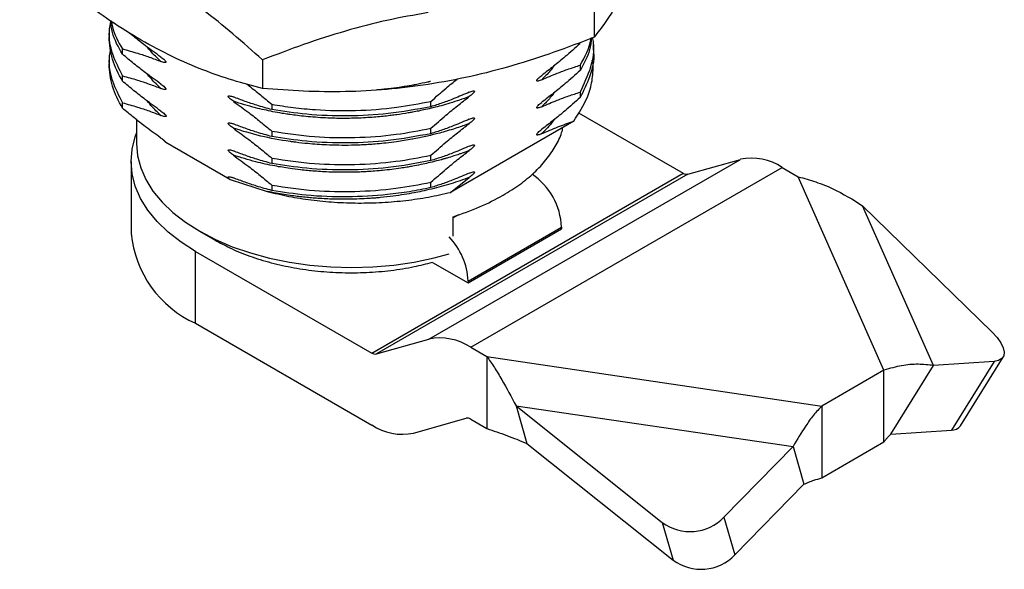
# Model space of a CAD drawing. Header units: millimetres. Extents: x 2282 to 2558, y 1608 to 1800.
# Tile 11 of 14: x 2425 to 2470, y 1720 to 1745. Entities that reach past the tile are written whole.
import ezdxf

# ---------------------------------------------------------------- set-up
doc = ezdxf.new("R2010")
doc.units = ezdxf.units.MM
doc.layers.add('1轮廓实线层', color=7, linetype='Continuous')

msp = doc.modelspace()

# ---------------------------------------------------------------- linework, layer by layer
at = {"layer": '1轮廓实线层', "linetype": 'Continuous', "lineweight": 25}
for p, q in [((2451.431, 1745.235), (2451.431, 1743.938)), ((2429.408, 1744.204), (2429.408, 1743.959)), ((2451.408, 1743.346), (2451.408, 1743.591)), ((2429.408, 1742.979), (2429.408, 1742.734)), ((2430.017, 1743.164), (2430.017, 1743.409)), ((2436.373, 1742.906), (2436.373, 1741.609)), ((2450.799, 1742.667), (2450.799, 1742.422)), ((2451.393, 1742.709), (2451.347, 1742.897)), ((2430.017, 1741.94), (2430.017, 1742.185)), ((2450.799, 1741.442), (2450.799, 1741.197)), ((2430.017, 1740.715), (2430.017, 1740.96)), ((2436.798, 1740.895), (2436.798, 1740.651)), ((2444.018, 1740.781), (2444.018, 1741.026)), ((2450.72, 1740.505), (2455.475, 1737.76)), ((2430.658, 1740.191), (2430.658, 1739.11)), ((2450.506, 1740.123), (2444.909, 1736.893)), ((2436.798, 1739.671), (2436.798, 1739.426)), ((2444.018, 1739.556), (2444.018, 1739.801)), ((2431.862, 1739.282), (2431.988, 1739.156)), ((2434.896, 1737.476), (2431.986, 1739.156)), ((2444.018, 1738.331), (2444.018, 1738.576)), ((2430.408, 1738.294), (2430.408, 1735.028)), ((2436.798, 1738.446), (2436.798, 1738.201)), ((2443.928, 1730.228), (2458.07, 1738.392)), ((2455.686, 1737.719), (2458.07, 1738.392)), ((2441.333, 1729.596), (2455.475, 1737.76)), ((2455.686, 1737.719), (2441.544, 1729.554)), ((2445.828, 1729.858), (2459.971, 1738.023)), ((2459.971, 1738.023), (2460.702, 1737.6)), ((2434.896, 1737.476), (2434.901, 1737.474)), ((2434.901, 1737.474), (2436.588, 1736.936)), ((2436.798, 1737.221), (2436.798, 1736.977)), ((2444.018, 1737.107), (2444.018, 1737.351)), ((2444.909, 1736.893), (2445.763, 1737.569)), ((2464.591, 1728.824), (2460.702, 1737.6)), ((2466.838, 1729.029), (2463.622, 1736.288)), ((2463.622, 1736.288), (2469.496, 1730.549)), ((2445.269, 1735.875), (2445.032, 1735.738)), ((2445.032, 1734.902), (2445.032, 1735.788)), ((2433.512, 1735.131), (2434.22, 1734.723)), ((2445.711, 1732.865), (2449.954, 1735.314)), ((2445.711, 1732.783), (2449.954, 1735.232)), ((2449.954, 1735.314), (2449.954, 1735.232)), ((2433.337, 1730.946), (2433.337, 1734.212)), ((2433.337, 1734.212), (2441.333, 1729.596)), ((2444.099, 1733.714), (2445.711, 1732.783)), ((2445.711, 1732.865), (2445.711, 1732.783)), ((2433.337, 1730.946), (2441.333, 1726.329)), ((2441.544, 1729.554), (2443.928, 1730.228)), ((2445.828, 1729.858), (2446.56, 1729.436)), ((2446.56, 1729.436), (2461.763, 1727.191)), ((2446.56, 1729.436), (2446.56, 1726.17)), ((2469.587, 1729.216), (2466.838, 1729.029)), ((2469.587, 1729.216), (2467.649, 1726.101)), ((2468.066, 1726.297), (2470.003, 1729.412)), ((2464.591, 1728.824), (2461.763, 1727.191)), ((2464.591, 1725.558), (2464.591, 1728.824)), ((2464.901, 1725.914), (2466.838, 1729.029)), ((2447.886, 1727.204), (2460.46, 1725.347)), ((2447.886, 1727.204), (2454.522, 1721.905)), ((2447.886, 1727.204), (2448.382, 1725.494)), ((2461.763, 1727.191), (2461.763, 1723.925)), ((2443.234, 1725.96), (2445.617, 1726.633)), ((2445.828, 1726.592), (2446.56, 1726.17)), ((2464.901, 1725.914), (2467.649, 1726.101)), ((2461.763, 1723.925), (2464.591, 1725.558)), ((2448.382, 1725.494), (2455.018, 1720.195)), ((2460.46, 1725.347), (2457.327, 1722.139)), ((2460.46, 1725.347), (2460.955, 1723.637)), ((2457.823, 1720.429), (2460.955, 1723.637)), ((2457.327, 1722.139), (2457.823, 1720.429)), ((2454.522, 1721.905), (2455.018, 1720.195))]:
    msp.add_line(p, q, dxfattribs=at)
at = {"layer": '1轮廓实线层', "linetype": 'Continuous', "lineweight": 25, "flags": 128}
for points in [[(2433.337, 1734.212), (2432.678, 1734.632), (2432.093, 1735.087), (2431.589, 1735.572), (2431.169, 1736.085), (2430.838, 1736.618), (2430.6, 1737.168), (2430.456, 1737.728), (2430.408, 1738.294), (2430.456, 1738.86), (2430.6, 1739.42), (2430.658, 1739.577)], [(2430.658, 1739.11), (2430.705, 1738.558), (2430.846, 1738.011), (2431.079, 1737.474), (2431.402, 1736.953), (2431.813, 1736.453), (2432.306, 1735.979), (2432.878, 1735.535), (2433.522, 1735.125), (2434.233, 1734.754), (2435.004, 1734.426), (2435.826, 1734.142), (2436.693, 1733.906), (2437.596, 1733.721), (2438.526, 1733.588), (2439.475, 1733.508), (2440.432, 1733.482), (2441.389, 1733.51), (2442.337, 1733.593), (2443.266, 1733.729), (2444.167, 1733.917), (2444.846, 1734.099)], [(2469.496, 1730.549), (2469.723, 1730.303), (2469.896, 1730.064), (2470.007, 1729.84), (2470.054, 1729.64), (2470.033, 1729.472), (2469.945, 1729.342), (2469.795, 1729.256), (2469.587, 1729.216)]]:
    msp.add_lwpolyline(points, dxfattribs=at)
at = {"layer": '1轮廓实线层', "linetype": 'Continuous', "lineweight": 25}
for centre, radius, start, end in [((2458.577, 1735.93), 2.514, 56.3447, 101.636), ((2446.865, 1735.168), 3.092, 2.7081, 55.6308), ((2455.63, 1737.992), 0.279, 236.3447, 281.636), ((2435.412, 1735.527), 5.029, 185.6948, 245.6253), ((2442.619, 1732.719), 3.096, 2.6983, 43.9847), ((2444.435, 1727.766), 2.514, 56.3447, 101.636), ((2441.488, 1729.828), 0.279, 236.3447, 281.636), ((2445.674, 1726.36), 0.279, 56.3447, 101.636), ((2442.727, 1728.422), 2.514, 236.3447, 281.636), ((2467.674, 1726.589), 0.489, 267.0951, 323.2775), ((2455.791, 1723.621), 2.135, 233.5112, 316.0121), ((2456.287, 1721.911), 2.135, 233.5112, 316.0121)]:
    msp.add_arc(centre, radius, start, end, dxfattribs=at)
for points, knots in [([(2430.862, 1743.806), (2430.401, 1744.086), (2429.478, 1744.645), (2428.094, 1745.649), (2426.715, 1746.754), (2425.805, 1747.566), (2425.351, 1747.973)], [0, 0, 0, 0, 0.247275, 0.494591, 0.747264, 1, 1, 1, 1]), ([(2436.373, 1742.906), (2435.928, 1743.305), (2435.036, 1744.101), (2433.667, 1745.201), (2432.274, 1746.216), (2431.333, 1746.787), (2430.862, 1747.073)], [0, 0, 0, 0, 0.247711, 0.495365, 0.747705, 1, 1, 1, 1]), ([(2453.448, 1747.3), (2453.279, 1746.949), (2452.941, 1746.248), (2452.435, 1745.362), (2451.93, 1744.583), (2451.597, 1744.153), (2451.431, 1743.938)], [0, 0, 0, 0, 0.247275, 0.494591, 0.747264, 1, 1, 1, 1]), ([(2443.902, 1745.055), (2443.272, 1744.945), (2442.012, 1744.724), (2440.121, 1744.226), (2438.237, 1743.626), (2436.995, 1743.146), (2436.373, 1742.906)], [0, 0, 0, 0, 0.247275, 0.494591, 0.747264, 1, 1, 1, 1]), ([(2429.481, 1744.693), (2429.45, 1744.53), (2429.355, 1744.026), (2429.507, 1743.171), (2429.847, 1742.514), (2430.017, 1742.185)], [0, 0, 0, 0, 0.193011, 0.596506, 1, 1, 1, 1]), ([(2430.017, 1743.164), (2429.832, 1743.493), (2429.55, 1743.992), (2429.499, 1744.514), (2429.481, 1744.693)], [0, 0, 0, 0, 0.657181, 1, 1, 1, 1]), ([(2429.526, 1744.642), (2429.535, 1744.563), (2429.587, 1744.141), (2429.824, 1743.737), (2430.017, 1743.409)], [0, 0, 0, 0, 0.188933, 1, 1, 1, 1]), ([(2431.763, 1743.034), (2431.527, 1743.205), (2431.116, 1743.502), (2430.628, 1743.885), (2430.377, 1744.094), (2430.297, 1744.16)], [0, 0, 0, 0, 0.479601, 0.835929, 1, 1, 1, 1]), ([(2451.431, 1743.938), (2450.822, 1743.703), (2449.604, 1743.233), (2447.734, 1742.634), (2445.831, 1742.129), (2444.545, 1741.902), (2443.902, 1741.789)], [0, 0, 0, 0, 0.247711, 0.495365, 0.747705, 1, 1, 1, 1]), ([(2450.799, 1741.442), (2450.979, 1741.822), (2451.324, 1742.553), (2451.465, 1743.401), (2451.381, 1743.845), (2451.365, 1743.928)], [0, 0, 0, 0, 0.469636, 0.900379, 1, 1, 1, 1]), ([(2451.312, 1743.917), (2451.29, 1743.733), (2451.23, 1743.223), (2450.967, 1742.734), (2450.799, 1742.422)], [0, 0, 0, 0, 0.361764, 1, 1, 1, 1]), ([(2450.799, 1742.667), (2451.013, 1743.047), (2451.242, 1743.453), (2451.287, 1743.876), (2451.29, 1743.903)], [0, 0, 0, 0, 0.936573, 1, 1, 1, 1]), ([(2429.481, 1743.469), (2429.45, 1743.305), (2429.355, 1742.801), (2429.507, 1741.946), (2429.847, 1741.289), (2430.017, 1740.96)], [0, 0, 0, 0, 0.193057, 0.596529, 1, 1, 1, 1]), ([(2436.373, 1741.609), (2435.928, 1741.726), (2435.036, 1741.958), (2433.667, 1742.439), (2432.274, 1743.032), (2431.333, 1743.548), (2430.862, 1743.806)], [0, 0, 0, 0, 0.247711, 0.495365, 0.747705, 1, 1, 1, 1]), ([(2431.763, 1742.836), (2431.678, 1742.914), (2431.514, 1743.066), (2431.304, 1743.288), (2431.185, 1743.433), (2431.129, 1743.5)], [0, 0, 0, 0, 0.365735, 0.707061, 1, 1, 1, 1]), ([(2450.799, 1743.647), (2450.571, 1743.447), (2450.169, 1743.095), (2449.587, 1742.616), (2449.231, 1742.343), (2449.053, 1742.206)], [0, 0, 0, 0, 0.394456, 0.69704, 1, 1, 1, 1]), ([(2430.017, 1743.408), (2430.247, 1743.344), (2430.651, 1743.232), (2431.233, 1743.038), (2431.586, 1742.903), (2431.763, 1742.835)], [0, 0, 0, 0, 0.398941, 0.699291, 1, 1, 1, 1]), ([(2431.763, 1741.809), (2431.53, 1741.978), (2431.12, 1742.273), (2430.538, 1742.73), (2430.191, 1743.02), (2430.017, 1743.165)], [0, 0, 0, 0, 0.397575, 0.698607, 1, 1, 1, 1]), ([(2431.763, 1743.034), (2431.821, 1742.991), (2431.895, 1742.937), (2431.971, 1742.856), (2431.989, 1742.825), (2431.993, 1742.813), (2431.994, 1742.805), (2431.992, 1742.799), (2431.987, 1742.791), (2431.968, 1742.783), (2431.894, 1742.788), (2431.82, 1742.815), (2431.763, 1742.836)], [0, 0, 0, 0, 0.342725, 0.44315, 0.475134, 0.488185, 0.500475, 0.5124, 0.525617, 0.558646, 0.660323, 1, 1, 1, 1]), ([(2451.395, 1743.346), (2451.399, 1743.312), (2451.449, 1742.905), (2451.274, 1742.174), (2450.949, 1741.507), (2450.799, 1741.198)], [0, 0, 0, 0, 0.047078, 0.558856, 1, 1, 1, 1]), ([(2449.626, 1742.653), (2449.561, 1742.568), (2449.392, 1742.346), (2449.182, 1742.136), (2449.052, 1742.007)], [0, 0, 0, 0, 0.382071, 1, 1, 1, 1]), ([(2449.053, 1742.006), (2449.286, 1742.107), (2449.696, 1742.285), (2450.278, 1742.499), (2450.625, 1742.611), (2450.799, 1742.667)], [0, 0, 0, 0, 0.397772, 0.698704, 1, 1, 1, 1]), ([(2450.505, 1740.124), (2450.736, 1740.485), (2451.116, 1741.08), (2451.366, 1741.957), (2451.383, 1742.457), (2451.392, 1742.709)], [0, 0, 0, 0, 0.434881, 0.715421, 1, 1, 1, 1]), ([(2430.017, 1742.184), (2430.243, 1742.122), (2430.644, 1742.01), (2431.227, 1741.817), (2431.584, 1741.68), (2431.763, 1741.611)], [0, 0, 0, 0, 0.392137, 0.695881, 1, 1, 1, 1]), ([(2431.763, 1741.611), (2431.665, 1741.702), (2431.435, 1741.915), (2431.245, 1742.14), (2431.136, 1742.269)], [0, 0, 0, 0, 0.427829, 1, 1, 1, 1]), ([(2449.053, 1742.007), (2448.996, 1741.983), (2448.922, 1741.952), (2448.846, 1741.943), (2448.827, 1741.951), (2448.823, 1741.958), (2448.822, 1741.965), (2448.823, 1741.973), (2448.827, 1741.986), (2448.845, 1742.018), (2448.92, 1742.101), (2448.995, 1742.16), (2449.053, 1742.205)], [0, 0, 0, 0, 0.337491, 0.438354, 0.470413, 0.483249, 0.495051, 0.507684, 0.521302, 0.554482, 0.655564, 1, 1, 1, 1]), ([(2450.799, 1742.422), (2450.571, 1742.223), (2450.169, 1741.87), (2449.587, 1741.391), (2449.231, 1741.118), (2449.053, 1740.981)], [0, 0, 0, 0, 0.394402, 0.697015, 1, 1, 1, 1]), ([(2431.763, 1740.584), (2431.529, 1740.753), (2431.119, 1741.049), (2430.537, 1741.507), (2430.191, 1741.796), (2430.017, 1741.941)], [0, 0, 0, 0, 0.39899, 0.699321, 1, 1, 1, 1]), ([(2431.763, 1741.809), (2431.819, 1741.767), (2431.893, 1741.712), (2431.969, 1741.633), (2431.988, 1741.601), (2431.993, 1741.588), (2431.994, 1741.58), (2431.993, 1741.573), (2431.988, 1741.566), (2431.968, 1741.556), (2431.893, 1741.563), (2431.819, 1741.591), (2431.763, 1741.611)], [0, 0, 0, 0, 0.334223, 0.439745, 0.473128, 0.486491, 0.498824, 0.51131, 0.524983, 0.559028, 0.664704, 1, 1, 1, 1]), ([(2435.657, 1741.807), (2435.693, 1741.781), (2435.902, 1741.628), (2436.282, 1741.323), (2436.626, 1741.037), (2436.798, 1740.894)], [0, 0, 0, 0, 0.091591, 0.545535, 1, 1, 1, 1]), ([(2443.902, 1741.789), (2443.272, 1741.705), (2442.012, 1741.536), (2440.121, 1741.449), (2438.237, 1741.467), (2436.995, 1741.562), (2436.373, 1741.609)], [0, 0, 0, 0, 0.247275, 0.494591, 0.747264, 1, 1, 1, 1]), ([(2444.007, 1741.93), (2443.996, 1741.927), (2443.966, 1741.92), (2443.921, 1741.909), (2443.726, 1741.864), (2443.505, 1741.818), (2443.287, 1741.775), (2443.229, 1741.764), (2443.211, 1741.761), (2443.164, 1741.752), (2443.057, 1741.733), (2442.85, 1741.698), (2442.522, 1741.647), (2442.2, 1741.605), (2441.961, 1741.579), (2441.879, 1741.57), (2441.844, 1741.566), (2441.83, 1741.565), (2441.824, 1741.564), (2441.823, 1741.564), (2441.822, 1741.564), (2441.818, 1741.564), (2441.802, 1741.562), (2441.739, 1741.556), (2441.657, 1741.548), (2441.588, 1741.542), (2441.567, 1741.541)], [0, 0, 0, 0, 0.014144, 0.038064, 0.057613, 0.261271, 0.314766, 0.329429, 0.333739, 0.336035, 0.388176, 0.465587, 0.591522, 0.790234, 0.855441, 0.879831, 0.889729, 0.897149, 0.897163, 0.897259, 0.897518, 0.898484, 0.902206, 0.916814, 0.974682, 1, 1, 1, 1]), ([(2444.018, 1741.025), (2444.249, 1741.228), (2444.646, 1741.577), (2445.048, 1741.904), (2445.216, 1742.04)], [0, 0, 0, 0, 0.582799, 1, 1, 1, 1]), ([(2435.052, 1741.026), (2434.994, 1741.069), (2434.919, 1741.123), (2434.844, 1741.203), (2434.825, 1741.234), (2434.822, 1741.247), (2434.821, 1741.255), (2434.822, 1741.261), (2434.827, 1741.269), (2434.846, 1741.278), (2434.921, 1741.274), (2434.995, 1741.246), (2435.052, 1741.225)], [0, 0, 0, 0, 0.3420067, 0.4423355, 0.4742139, 0.4871907, 0.4993983, 0.5117276, 0.5252569, 0.5585762, 0.6597063, 1, 1, 1, 1]), ([(2436.798, 1740.651), (2436.57, 1740.715), (2436.168, 1740.827), (2435.585, 1741.021), (2435.23, 1741.157), (2435.052, 1741.226)], [0, 0, 0, 0, 0.394952, 0.697292, 1, 1, 1, 1]), ([(2445.763, 1741.243), (2445.614, 1741.188), (2445.327, 1741.083), (2444.899, 1740.946), (2444.498, 1740.83), (2444.126, 1740.733), (2443.786, 1740.654), (2443.479, 1740.588), (2443.279, 1740.549), (2443.12, 1740.52), (2442.879, 1740.478), (2442.561, 1740.428), (2442.208, 1740.382), (2441.923, 1740.349), (2441.6, 1740.318), (2441.24, 1740.289), (2440.842, 1740.267), (2440.442, 1740.254), (2440.043, 1740.25), (2439.648, 1740.254), (2439.222, 1740.27), (2438.781, 1740.298), (2438.355, 1740.335), (2437.976, 1740.378), (2437.712, 1740.413), (2437.483, 1740.446), (2437.218, 1740.487), (2436.719, 1740.578), (2435.964, 1740.744), (2435.385, 1740.923), (2435.053, 1741.026)], [0, 0, 0, 0, 0.0462489, 0.088969, 0.1281636, 0.1638373, 0.1959952, 0.2246415, 0.2497782, 0.2517066, 0.2684062, 0.3161434, 0.3385314, 0.3641583, 0.393025, 0.4251319, 0.4604782, 0.4990621, 0.5315521, 0.5665713, 0.6041153, 0.6454198, 0.6848612, 0.7193319, 0.7488383, 0.7575276, 0.7827201, 0.8225075, 0.8982685, 1, 1, 1, 1]), ([(2445.764, 1741.442), (2445.53, 1741.341), (2445.12, 1741.163), (2444.539, 1740.948), (2444.192, 1740.837), (2444.018, 1740.781)], [0, 0, 0, 0, 0.3981468, 0.69889, 1, 1, 1, 1]), ([(2444.018, 1739.801), (2444.245, 1740.001), (2444.647, 1740.353), (2445.23, 1740.832), (2445.586, 1741.105), (2445.764, 1741.242)], [0, 0, 0, 0, 0.394899, 0.697261, 1, 1, 1, 1]), ([(2445.763, 1741.441), (2445.822, 1741.466), (2445.897, 1741.498), (2445.973, 1741.505), (2445.991, 1741.495), (2445.994, 1741.486), (2445.995, 1741.479), (2445.993, 1741.47), (2445.988, 1741.457), (2445.969, 1741.427), (2445.894, 1741.345), (2445.82, 1741.287), (2445.763, 1741.243)], [0, 0, 0, 0, 0.343147, 0.443507, 0.475459, 0.488562, 0.500986, 0.513157, 0.526604, 0.559925, 0.661343, 1, 1, 1, 1]), ([(2449.053, 1740.783), (2449.285, 1740.883), (2449.694, 1741.06), (2450.276, 1741.274), (2450.624, 1741.386), (2450.799, 1741.441)], [0, 0, 0, 0, 0.396018, 0.697831, 1, 1, 1, 1]), ([(2449.628, 1741.43), (2449.58, 1741.367), (2449.483, 1741.238), (2449.329, 1741.067), (2449.199, 1740.928), (2449.115, 1740.844), (2449.072, 1740.801), (2449.058, 1740.787), (2449.053, 1740.783)], [0, 0, 0, 0, 0.284205, 0.577654, 0.794767, 0.935548, 0.977315, 1, 1, 1, 1]), ([(2450.799, 1741.198), (2450.569, 1740.996), (2450.166, 1740.643), (2449.584, 1740.163), (2449.23, 1739.891), (2449.053, 1739.755)], [0, 0, 0, 0, 0.398132, 0.698874, 1, 1, 1, 1]), ([(2430.017, 1740.96), (2430.244, 1740.897), (2430.646, 1740.785), (2431.229, 1740.592), (2431.585, 1740.455), (2431.763, 1740.386)], [0, 0, 0, 0, 0.393974, 0.696799, 1, 1, 1, 1]), ([(2431.763, 1740.386), (2431.706, 1740.438), (2431.569, 1740.564), (2431.355, 1740.782), (2431.213, 1740.952), (2431.138, 1741.043)], [0, 0, 0, 0, 0.244828, 0.596375, 1, 1, 1, 1]), ([(2435.052, 1741.025), (2435.286, 1740.857), (2435.695, 1740.561), (2436.277, 1740.104), (2436.624, 1739.815), (2436.798, 1739.671)], [0, 0, 0, 0, 0.398105, 0.698875, 1, 1, 1, 1]), ([(2436.798, 1740.894), (2437.121, 1740.841), (2437.768, 1740.734), (2439.036, 1740.616), (2440.615, 1740.586), (2442.391, 1740.713), (2443.505, 1740.926), (2444.018, 1741.024)], [0, 0, 0, 0, 0.138044, 0.27728, 0.525903, 0.781736, 1, 1, 1, 1]), ([(2444.018, 1740.781), (2443.375, 1740.662), (2442.145, 1740.434), (2440.232, 1740.338), (2438.447, 1740.396), (2437.322, 1740.57), (2436.798, 1740.651)], [0, 0, 0, 0, 0.27261, 0.521293, 0.777187, 1, 1, 1, 1]), ([(2449.053, 1740.783), (2448.997, 1740.759), (2448.923, 1740.728), (2448.848, 1740.717), (2448.828, 1740.726), (2448.823, 1740.733), (2448.822, 1740.74), (2448.823, 1740.748), (2448.828, 1740.762), (2448.847, 1740.794), (2448.922, 1740.876), (2448.996, 1740.935), (2449.053, 1740.98)], [0, 0, 0, 0, 0.331515, 0.436791, 0.470011, 0.483239, 0.495385, 0.508034, 0.521821, 0.556, 0.661868, 1, 1, 1, 1]), ([(2431.763, 1739.359), (2431.528, 1739.528), (2431.117, 1739.824), (2430.536, 1740.283), (2430.19, 1740.571), (2430.017, 1740.716)], [0, 0, 0, 0, 0.400409, 0.700028, 1, 1, 1, 1]), ([(2431.763, 1740.584), (2431.82, 1740.542), (2431.895, 1740.487), (2431.971, 1740.407), (2431.991, 1740.375), (2431.995, 1740.362), (2431.996, 1740.354), (2431.995, 1740.347), (2431.99, 1740.339), (2431.97, 1740.33), (2431.894, 1740.337), (2431.82, 1740.365), (2431.763, 1740.386)], [0, 0, 0, 0, 0.336758, 0.440856, 0.473777, 0.486989, 0.499232, 0.511664, 0.525269, 0.559047, 0.663435, 1, 1, 1, 1]), ([(2435.052, 1739.802), (2434.996, 1739.843), (2434.923, 1739.897), (2434.847, 1739.974), (2434.827, 1740.005), (2434.822, 1740.019), (2434.821, 1740.027), (2434.822, 1740.034), (2434.827, 1740.042), (2434.846, 1740.052), (2434.921, 1740.047), (2434.996, 1740.02), (2435.052, 1739.999)], [0, 0, 0, 0, 0.331406, 0.43676, 0.469997, 0.48322, 0.495347, 0.507967, 0.52172, 0.555832, 0.661607, 1, 1, 1, 1]), ([(2445.763, 1740.018), (2445.71, 1739.998), (2445.571, 1739.946), (2445.332, 1739.862), (2445.019, 1739.759), (2444.685, 1739.659), (2444.36, 1739.57), (2444.069, 1739.496), (2443.787, 1739.43), (2443.493, 1739.368), (2443.28, 1739.326), (2443.052, 1739.285), (2442.809, 1739.243), (2442.423, 1739.185), (2442.013, 1739.134), (2441.608, 1739.094), (2441.258, 1739.066), (2440.952, 1739.048), (2440.672, 1739.036), (2440.116, 1739.022), (2439.37, 1739.032), (2438.532, 1739.091), (2438.017, 1739.148), (2437.758, 1739.183), (2437.674, 1739.195), (2437.643, 1739.199), (2437.632, 1739.201), (2437.628, 1739.201), (2437.626, 1739.202), (2437.625, 1739.202), (2437.625, 1739.202), (2437.625, 1739.202), (2437.625, 1739.202), (2437.624, 1739.202), (2437.172, 1739.267), (2436.28, 1739.429), (2435.461, 1739.678), (2435.052, 1739.802)], [0, 0, 0, 0, 0.016712, 0.043123, 0.07348, 0.110959, 0.141877, 0.16778, 0.19445, 0.221889, 0.250097, 0.25364, 0.284987, 0.316857, 0.358878, 0.396002, 0.425416, 0.452575, 0.477478, 0.500126, 0.600512, 0.67565, 0.72552, 0.740974, 0.746867, 0.748832, 0.749575, 0.749879, 0.750008, 0.750063, 0.750088, 0.750098, 0.750103, 0.750105, 0.750107, 0.875287, 1, 1, 1, 1]), ([(2436.798, 1739.427), (2436.57, 1739.49), (2436.169, 1739.602), (2435.586, 1739.795), (2435.23, 1739.932), (2435.052, 1740)], [0, 0, 0, 0, 0.394421, 0.697027, 1, 1, 1, 1]), ([(2445.764, 1740.216), (2445.53, 1740.115), (2445.121, 1739.938), (2444.539, 1739.723), (2444.192, 1739.612), (2444.018, 1739.556)], [0, 0, 0, 0, 0.397584, 0.698609, 1, 1, 1, 1]), ([(2444.018, 1738.576), (2444.245, 1738.775), (2444.646, 1739.128), (2445.229, 1739.607), (2445.585, 1739.881), (2445.763, 1740.018)], [0, 0, 0, 0, 0.393788, 0.696705, 1, 1, 1, 1]), ([(2445.763, 1740.216), (2445.819, 1740.239), (2445.893, 1740.271), (2445.969, 1740.279), (2445.989, 1740.269), (2445.993, 1740.261), (2445.994, 1740.254), (2445.993, 1740.246), (2445.988, 1740.232), (2445.968, 1740.199), (2445.893, 1740.119), (2445.819, 1740.061), (2445.763, 1740.018)], [0, 0, 0, 0, 0.32945, 0.437586, 0.471981, 0.485804, 0.498576, 0.511491, 0.525544, 0.560319, 0.667922, 1, 1, 1, 1]), ([(2449.64, 1740.214), (2449.611, 1740.175), (2449.511, 1740.042), (2449.317, 1739.822), (2449.141, 1739.646), (2449.053, 1739.558)], [0, 0, 0, 0, 0.172788, 0.586619, 1, 1, 1, 1]), ([(2449.053, 1739.558), (2449.296, 1739.664), (2449.784, 1739.875), (2450.265, 1740.04), (2450.506, 1740.123)], [0, 0, 0, 0, 0.499319, 1, 1, 1, 1]), ([(2435.052, 1739.802), (2435.285, 1739.634), (2435.695, 1739.339), (2436.276, 1738.881), (2436.624, 1738.591), (2436.798, 1738.446)], [0, 0, 0, 0, 0.3970034, 0.6983214, 1, 1, 1, 1]), ([(2436.798, 1739.67), (2437.441, 1739.575), (2438.671, 1739.392), (2440.583, 1739.36), (2442.369, 1739.484), (2443.494, 1739.701), (2444.018, 1739.801)], [0, 0, 0, 0, 0.272578, 0.521261, 0.777155, 1, 1, 1, 1]), ([(2444.018, 1739.556), (2443.375, 1739.437), (2442.146, 1739.21), (2440.235, 1739.112), (2438.449, 1739.17), (2437.323, 1739.345), (2436.798, 1739.427)], [0, 0, 0, 0, 0.272231, 0.52092, 0.776821, 1, 1, 1, 1]), ([(2447.302, 1736.763), (2447.561, 1736.923), (2448.078, 1737.242), (2448.724, 1737.783), (2449.266, 1738.359), (2449.679, 1738.97), (2449.931, 1739.467), (2449.998, 1739.762), (2450.016, 1739.841)], [0, 0, 0, 0, 0.186473, 0.372946, 0.559419, 0.745892, 0.932365, 1, 1, 1, 1]), ([(2449.053, 1739.558), (2448.998, 1739.534), (2448.924, 1739.502), (2448.849, 1739.492), (2448.828, 1739.501), (2448.823, 1739.508), (2448.822, 1739.515), (2448.823, 1739.524), (2448.827, 1739.537), (2448.847, 1739.57), (2448.922, 1739.653), (2448.996, 1739.711), (2449.053, 1739.755)], [0, 0, 0, 0, 0.326382, 0.434202, 0.468523, 0.482244, 0.494819, 0.507809, 0.521829, 0.556321, 0.663057, 1, 1, 1, 1]), ([(2431.763, 1739.359), (2431.812, 1739.323), (2431.878, 1739.275), (2431.954, 1739.204), (2431.977, 1739.17), (2431.986, 1739.156)], [0, 0, 0, 0, 0.632054, 0.845878, 1, 1, 1, 1]), ([(2445.763, 1738.991), (2445.53, 1738.891), (2445.121, 1738.714), (2444.539, 1738.5), (2444.192, 1738.388), (2444.018, 1738.332)], [0, 0, 0, 0, 0.39761, 0.69863, 1, 1, 1, 1]), ([(2445.763, 1738.991), (2445.82, 1739.014), (2445.894, 1739.045), (2445.97, 1739.054), (2445.989, 1739.044), (2445.994, 1739.037), (2445.995, 1739.03), (2445.994, 1739.021), (2445.989, 1739.008), (2445.969, 1738.976), (2445.894, 1738.896), (2445.82, 1738.838), (2445.763, 1738.794)], [0, 0, 0, 0, 0.334578, 0.440005, 0.473338, 0.486675, 0.498984, 0.511446, 0.525098, 0.559109, 0.664718, 1, 1, 1, 1]), ([(2435.052, 1738.577), (2434.997, 1738.617), (2434.924, 1738.67), (2434.848, 1738.747), (2434.828, 1738.78), (2434.823, 1738.793), (2434.821, 1738.802), (2434.822, 1738.809), (2434.827, 1738.817), (2434.846, 1738.828), (2434.921, 1738.824), (2434.996, 1738.796), (2435.052, 1738.775)], [0, 0, 0, 0, 0.325498, 0.433983, 0.468471, 0.482252, 0.494888, 0.507961, 0.522087, 0.556867, 0.664475, 1, 1, 1, 1]), ([(2436.798, 1738.201), (2436.571, 1738.264), (2436.169, 1738.376), (2435.586, 1738.57), (2435.23, 1738.707), (2435.052, 1738.775)], [0, 0, 0, 0, 0.3943732, 0.6969983, 1, 1, 1, 1]), ([(2435.052, 1738.577), (2435.285, 1738.409), (2435.695, 1738.113), (2436.277, 1737.656), (2436.624, 1737.366), (2436.798, 1737.221)], [0, 0, 0, 0, 0.397625, 0.698631, 1, 1, 1, 1]), ([(2445.763, 1738.794), (2445.716, 1738.776), (2445.61, 1738.736), (2445.455, 1738.678), (2445.267, 1738.613), (2445.039, 1738.537), (2444.809, 1738.466), (2444.642, 1738.418), (2444.562, 1738.395), (2444.532, 1738.387), (2444.518, 1738.383), (2444.515, 1738.382), (2444.502, 1738.378), (2444.452, 1738.365), (2444.278, 1738.318), (2444.004, 1738.249), (2443.638, 1738.167), (2443.356, 1738.11), (2443.115, 1738.066), (2442.908, 1738.03), (2442.608, 1737.983), (2442.239, 1737.933), (2441.877, 1737.893), (2441.537, 1737.861), (2441.237, 1737.839), (2440.937, 1737.822), (2440.665, 1737.812), (2440.358, 1737.804), (2439.96, 1737.801), (2439.402, 1737.812), (2438.767, 1737.848), (2438.152, 1737.907), (2437.549, 1737.984), (2436.864, 1738.097), (2435.992, 1738.285), (2435.387, 1738.473), (2435.053, 1738.577)], [0, 0, 0, 0, 0.014951, 0.032866, 0.048104, 0.072183, 0.101837, 0.116113, 0.12133, 0.124973, 0.125004, 0.125263, 0.125999, 0.128808, 0.139776, 0.176403, 0.207202, 0.242973, 0.254872, 0.27398, 0.299897, 0.33685, 0.374182, 0.397503, 0.427826, 0.454287, 0.477489, 0.500151, 0.535989, 0.583324, 0.648751, 0.706169, 0.750131, 0.81424, 0.897528, 1, 1, 1, 1]), ([(2436.798, 1738.446), (2437.439, 1738.35), (2438.667, 1738.167), (2440.578, 1738.137), (2442.365, 1738.259), (2443.492, 1738.475), (2444.018, 1738.576)], [0, 0, 0, 0, 0.271815, 0.520506, 0.776409, 1, 1, 1, 1]), ([(2444.018, 1737.351), (2444.245, 1737.551), (2444.647, 1737.903), (2445.23, 1738.383), (2445.585, 1738.657), (2445.763, 1738.794)], [0, 0, 0, 0, 0.394424, 0.697021, 1, 1, 1, 1]), ([(2444.018, 1738.332), (2443.376, 1738.212), (2442.147, 1737.983), (2440.235, 1737.888), (2438.449, 1737.947), (2437.323, 1738.12), (2436.798, 1738.201)], [0, 0, 0, 0, 0.2722161, 0.5209025, 0.7768006, 1, 1, 1, 1]), ([(2445.763, 1737.766), (2445.527, 1737.664), (2445.116, 1737.486), (2444.535, 1737.273), (2444.19, 1737.163), (2444.018, 1737.108)], [0, 0, 0, 0, 0.402509, 0.701082, 1, 1, 1, 1]), ([(2445.763, 1737.766), (2445.821, 1737.79), (2445.896, 1737.821), (2445.972, 1737.83), (2445.991, 1737.82), (2445.995, 1737.812), (2445.996, 1737.805), (2445.995, 1737.797), (2445.99, 1737.784), (2445.97, 1737.752), (2445.895, 1737.671), (2445.82, 1737.613), (2445.763, 1737.569)], [0, 0, 0, 0, 0.337323, 0.440932, 0.47372, 0.4869, 0.499131, 0.511579, 0.525197, 0.558963, 0.663117, 1, 1, 1, 1]), ([(2434.896, 1737.476), (2434.881, 1737.491), (2434.86, 1737.511), (2434.836, 1737.54), (2434.826, 1737.557), (2434.82, 1737.57), (2434.819, 1737.579), (2434.819, 1737.585), (2434.821, 1737.59), (2434.824, 1737.595), (2434.838, 1737.603), (2434.867, 1737.605), (2434.94, 1737.593), (2435.005, 1737.568), (2435.052, 1737.55)], [0, 0, 0, 0, 0.136405, 0.186322, 0.225607, 0.256616, 0.27038, 0.283881, 0.297901, 0.313139, 0.349245, 0.452884, 0.594129, 1, 1, 1, 1]), ([(2436.798, 1736.977), (2436.568, 1737.041), (2436.165, 1737.153), (2435.582, 1737.346), (2435.229, 1737.482), (2435.052, 1737.55)], [0, 0, 0, 0, 0.39926, 0.69944, 1, 1, 1, 1]), ([(2445.763, 1737.569), (2445.626, 1737.518), (2445.351, 1737.417), (2444.925, 1737.28), (2444.492, 1737.154), (2444.052, 1737.041), (2443.639, 1736.948), (2443.225, 1736.865), (2442.795, 1736.79), (2442.285, 1736.716), (2441.885, 1736.67), (2441.613, 1736.645), (2441.499, 1736.636), (2441.384, 1736.626), (2441.307, 1736.621), (2441.264, 1736.618), (2441.25, 1736.617), (2441.198, 1736.614), (2440.999, 1736.601), (2440.738, 1736.589), (2440.433, 1736.581), (2440.186, 1736.578), (2439.906, 1736.578), (2439.594, 1736.584), (2439.25, 1736.596), (2438.916, 1736.615), (2438.599, 1736.639), (2438.308, 1736.667), (2438.014, 1736.699), (2437.571, 1736.756), (2437.093, 1736.832), (2436.722, 1736.908), (2436.588, 1736.935)], [0, 0, 0, 0, 0.050379, 0.100574, 0.150583, 0.200403, 0.250031, 0.288095, 0.33641, 0.390059, 0.451672, 0.463761, 0.475845, 0.487924, 0.499997, 0.500145, 0.501304, 0.50452, 0.516679, 0.563904, 0.586434, 0.612358, 0.641675, 0.674384, 0.710483, 0.749972, 0.780382, 0.811356, 0.842895, 0.875, 0.954912, 1, 1, 1, 1]), ([(2436.798, 1737.221), (2437.44, 1737.125), (2438.67, 1736.941), (2440.581, 1736.912), (2442.367, 1737.035), (2443.493, 1737.251), (2444.018, 1737.351)], [0, 0, 0, 0, 0.272264, 0.520959, 0.776866, 1, 1, 1, 1]), ([(2460.702, 1737.6), (2460.967, 1737.527), (2461.496, 1737.381), (2462.495, 1736.985), (2463.18, 1736.561), (2463.622, 1736.288)], [0, 0, 0, 0, 0.262035, 0.52407, 1, 1, 1, 1]), ([(2436.588, 1736.936), (2436.914, 1736.857), (2437.565, 1736.699), (2438.592, 1736.538), (2439.646, 1736.435), (2440.724, 1736.399), (2441.81, 1736.426), (2442.878, 1736.518), (2443.92, 1736.668), (2444.578, 1736.818), (2444.909, 1736.893)], [0, 0, 0, 0, 0.123763, 0.24699, 0.37212, 0.497553, 0.624791, 0.752266, 0.875394, 1, 1, 1, 1]), ([(2444.018, 1737.108), (2443.697, 1737.043), (2443.052, 1736.913), (2441.789, 1736.747), (2440.211, 1736.658), (2438.432, 1736.725), (2437.314, 1736.898), (2436.798, 1736.977)], [0, 0, 0, 0, 0.137335, 0.275842, 0.524459, 0.780285, 1, 1, 1, 1]), ([(2434.227, 1734.727), (2434.443, 1734.606), (2434.925, 1734.337), (2435.782, 1733.992), (2436.761, 1733.687), (2437.801, 1733.458), (2438.882, 1733.306), (2439.987, 1733.235), (2441.1, 1733.244), (2442.2, 1733.337), (2443.208, 1733.491), (2443.818, 1733.648), (2444.09, 1733.719)], [0, 0, 0, 0, 0.0845232, 0.1884932, 0.2924633, 0.3964333, 0.5004033, 0.6043734, 0.7083434, 0.8123135, 0.9162835, 1, 1, 1, 1]), ([(2446.56, 1729.436), (2446.673, 1729.276), (2446.9, 1728.955), (2447.335, 1728.233), (2447.67, 1727.607), (2447.886, 1727.204)], [0, 0, 0, 0, 0.262035, 0.52407, 1, 1, 1, 1]), ([(2466.838, 1729.029), (2466.61, 1729.056), (2466.151, 1729.11), (2465.386, 1729.045), (2464.859, 1728.898), (2464.591, 1728.824)], [0, 0, 0, 0, 0.328913, 0.659608, 1, 1, 1, 1]), ([(2461.763, 1727.191), (2461.641, 1727.058), (2461.397, 1726.792), (2460.957, 1726.194), (2460.65, 1725.671), (2460.46, 1725.347)], [0, 0, 0, 0, 0.274592, 0.549184, 1, 1, 1, 1]), ([(2446.56, 1726.17), (2446.862, 1726.069), (2447.467, 1725.865), (2448.076, 1725.618), (2448.382, 1725.494)], [0, 0, 0, 0, 0.498926, 1, 1, 1, 1]), ([(2464.591, 1725.558), (2464.622, 1725.601), (2464.686, 1725.686), (2464.793, 1725.81), (2464.86, 1725.875), (2464.901, 1725.914)], [0, 0, 0, 0, 0.285021, 0.570042, 1, 1, 1, 1]), ([(2460.955, 1723.637), (2461.031, 1723.671), (2461.183, 1723.738), (2461.452, 1723.841), (2461.646, 1723.893), (2461.763, 1723.925)], [0, 0, 0, 0, 0.285021, 0.570042, 1, 1, 1, 1])]:
    msp.add_open_spline(points, degree=3, knots=knots, dxfattribs=at)
for points in [[(2430.017, 1741.94), (2429.84, 1742.269), (2429.486, 1742.927), (2429.434, 1743.615), (2429.408, 1743.959)], [(2430.017, 1740.715), (2429.84, 1741.044), (2429.486, 1741.703), (2429.434, 1742.39), (2429.408, 1742.734)], [(2445.032, 1735.788), (2445.441, 1735.927), (2446.259, 1736.204), (2446.955, 1736.577), (2447.302, 1736.763)]]:
    msp.add_open_spline(points, degree=3, dxfattribs=at)

doc.saveas('drawing.dxf')
